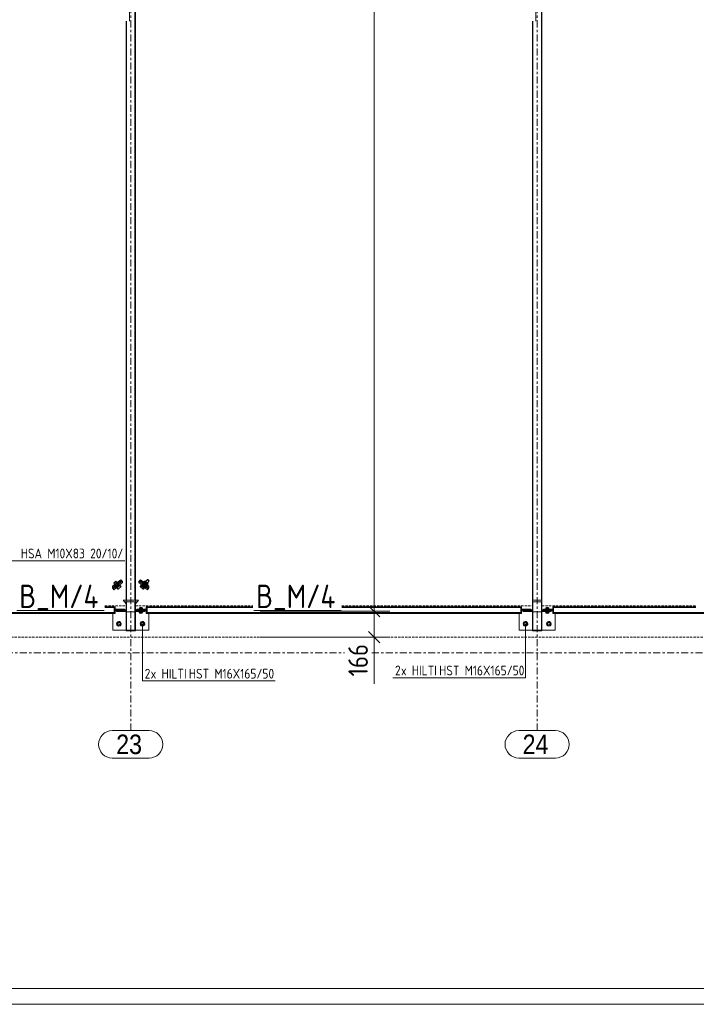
# Model space of a CAD drawing. Header units: millimetres. Extents: x 2063 to 3250, y -90 to 749.
# Tile 3 of 14: x 2500 to 2673, y -90 to 162. Entities that reach past the tile are written whole.
import ezdxf

# ---------------------------------------------------------------- set-up
doc = ezdxf.new("R2010")
doc.units = ezdxf.units.MM
doc.header["$LTSCALE"] = 0.6
for name, pattern in [('VERDECKT2', [1.5, 1, -0.5]), ('XKITLINE00', [0]), ('XKITLINE03', [6, 3, -1, 1, -1])]:
    doc.linetypes.add(name, pattern=pattern)
for name, color, linetype, lineweight in [('Bolt', 7, 'Continuous', 0), ('BoltMark', 3, 'Continuous', 0), ('DrawingSheet', 5, 'Continuous', 0), ('Part', 2, 'Continuous', 0), ('PartMark', 3, 'Continuous', 0), ('S-GRID', 1, 'Continuous', 0), ('Z-DIMENSIONS', 1, 'Continuous', 0)]:
    doc.layers.add(name, color=color, linetype=linetype, lineweight=lineweight)
doc.styles.add('ARIAL', font='ARIAL.TTF')
doc.styles.add('ISOCPEUR', font='ISOCPEUR.TTF')

msp = doc.modelspace()

# ---------------------------------------------------------------- linework, layer by layer
at = {"layer": 'Bolt', "color": 3, "linetype": 'XKITLINE00', "lineweight": 0}
for p, q in [((2523.69, 17.82), (2524.24, 18.29)), ((2523.69, 17.82), (2523.78, 17.95)), ((2523.95, 17.34), (2523.69, 17.82)), ((2523.78, 17.95), (2524.21, 18.29)), ((2523.97, 17.85), (2524.06, 18)), ((2524.12, 17.48), (2523.97, 17.85)), ((2524.06, 18), (2524.38, 17.85)), ((2524.14, 17.34), (2524.6, 17.74)), ((2524.24, 18.29), (2524.21, 18.29)), ((2524.62, 17.92), (2524.24, 18.29)), ((2524.38, 17.85), (2524.47, 17.78)), ((2524.49, 17.76), (2524.85, 17.45)), ((2524.59, 17.95), (2524.71, 17.99)), ((2524.6, 17.74), (2524.73, 17.63)), ((2530.87, 17.14), (2532.26, 18.77)), ((2531.33, 17.75), (2530.94, 17.29)), ((2531.13, 17.87), (2531.21, 17.96)), ((2531.19, 17.91), (2531.13, 17.87)), ((2531.13, 17.87), (2531.2, 17.74)), ((2531.51, 17.76), (2531.15, 17.45)), ((2531.2, 17.74), (2531.37, 17.54)), ((2531.21, 17.96), (2531.27, 18)), ((2531.27, 17.82), (2531.21, 17.96)), ((2531.57, 18.32), (2531.24, 17.93)), ((2531.24, 17.93), (2531.38, 17.92)), ((2531.24, 17.93), (2531.46, 17.62)), ((2531.41, 17.95), (2531.27, 18)), ((2531.44, 17.63), (2531.27, 17.82)), ((2531.4, 17.74), (2531.27, 17.63)), ((2531.32, 17.73), (2531.33, 17.75)), ((2531.33, 17.68), (2531.32, 17.73)), ((2531.33, 17.75), (2531.37, 17.75)), ((2531.37, 17.62), (2531.33, 17.68)), ((2531.37, 17.75), (2531.4, 17.74)), ((2531.76, 18.29), (2531.38, 17.92)), ((2531.86, 17.34), (2531.4, 17.74)), ((2531.46, 17.62), (2531.79, 18.01)), ((2531.5, 16.91), (2532.76, 18.38)), ((2531.62, 17.85), (2531.53, 17.78)), ((2531.79, 18.29), (2531.57, 18.32)), ((2531.79, 18.01), (2531.57, 18.32)), ((2531.94, 18), (2531.62, 17.85)), ((2532.31, 17.82), (2531.76, 18.29)), ((2531.79, 18.29), (2532.22, 17.95)), ((2532.22, 17.67), (2531.79, 18.01)), ((2531.88, 17.48), (2532.03, 17.85)), ((2531.89, 17.29), (2532.22, 17.67)), ((2532.03, 17.85), (2531.94, 18)), ((2532.31, 17.82), (2532.05, 17.34)), ((2532.1, 17.26), (2532.43, 17.65)), ((2532.43, 17.65), (2532.22, 17.95)), ((2532.43, 17.65), (2532.22, 17.67)), ((2532.26, 18.77), (2532.3, 18.79)), ((2532.3, 18.7), (2532.26, 18.77)), ((2532.3, 18.79), (2532.39, 18.75)), ((2532.39, 18.59), (2532.3, 18.7)), ((2532.39, 18.75), (2532.51, 18.67)), ((2532.51, 18.48), (2532.39, 18.59)), ((2532.51, 18.67), (2532.63, 18.56)), ((2532.63, 18.4), (2532.51, 18.48)), ((2532.63, 18.56), (2532.72, 18.45)), ((2532.72, 18.36), (2532.63, 18.4)), ((2532.72, 18.45), (2532.76, 18.38)), ((2532.76, 18.38), (2532.72, 18.36)), ((2523.88, 17.28), (2523.92, 17.37)), ((2523.92, 17.37), (2523.93, 17.38)), ((2524.5, 16.91), (2524.13, 17.45)), ((2524.18, 17.29), (2524.14, 17.34)), ((2524.45, 16.91), (2524.18, 17.29)), ((2524.84, 17.51), (2524.33, 17.07)), ((2524.42, 16.58), (2524.35, 16.66)), ((2524.36, 16.66), (2525.24, 17.42)), ((2524.44, 16.57), (2524.36, 16.66)), ((2524.42, 16.58), (2524.44, 16.57)), ((2525.32, 17.33), (2524.44, 16.57)), ((2524.53, 16.81), (2524.45, 16.91)), ((2524.71, 16.31), (2524.47, 16.59)), ((2524.78, 16.32), (2524.49, 16.62)), ((2524.65, 16.75), (2524.5, 16.91)), ((2524.53, 16.81), (2524.56, 16.84)), ((2524.78, 16.32), (2524.71, 16.31)), ((2524.73, 17.63), (2524.84, 17.51)), ((2525.56, 16.98), (2524.78, 16.32)), ((2525.12, 17.15), (2524.85, 17.45)), ((2525.32, 17.33), (2525.24, 17.42)), ((2525.26, 17.28), (2525.56, 16.98)), ((2530.69, 17.28), (2530.43, 16.99)), ((2530.44, 16.98), (2530.43, 16.99)), ((2530.43, 16.99), (2530.65, 16.68)), ((2530.44, 16.98), (2530.74, 17.28)), ((2531.22, 16.32), (2530.44, 16.98)), ((2530.65, 17.31), (2530.73, 17.4)), ((2530.68, 17.33), (2530.65, 17.31)), ((2530.65, 17.31), (2530.71, 17.17)), ((2530.65, 16.68), (2530.9, 16.97)), ((2530.65, 16.68), (2531.08, 16.34)), ((2530.76, 17.42), (2530.68, 17.33)), ((2531.56, 16.57), (2530.68, 17.33)), ((2530.74, 17.28), (2530.69, 17.28)), ((2530.9, 16.97), (2530.69, 17.28)), ((2530.71, 17.17), (2530.88, 16.98)), ((2530.73, 17.4), (2530.76, 17.42)), ((2530.79, 17.26), (2530.73, 17.4)), ((2531.64, 16.66), (2530.76, 17.42)), ((2530.96, 17.06), (2530.79, 17.26)), ((2530.88, 17.15), (2530.87, 17.14)), ((2530.87, 17.14), (2530.9, 17.07)), ((2531.15, 17.45), (2530.88, 17.15)), ((2530.88, 16.98), (2531.12, 16.77)), ((2530.9, 17.07), (2530.99, 16.96)), ((2531.33, 16.64), (2530.9, 16.97)), ((2530.93, 17.27), (2530.91, 17.25)), ((2530.91, 17.25), (2530.93, 17.21)), ((2530.93, 17.21), (2530.97, 17.15)), ((2531.19, 16.86), (2530.96, 17.06)), ((2530.97, 17.15), (2531.03, 17.08)), ((2530.99, 16.96), (2531.12, 16.85)), ((2531.03, 17.08), (2531.11, 17)), ((2531.08, 16.34), (2531.33, 16.64)), ((2531.08, 16.34), (2531.29, 16.31)), ((2531.11, 17), (2531.19, 16.93)), ((2531.13, 17.51), (2531.12, 17.49)), ((2531.12, 17.49), (2531.13, 17.51)), ((2531.12, 17.49), (2531.13, 17.45)), ((2531.12, 16.85), (2531.24, 16.77)), ((2531.12, 16.77), (2531.35, 16.61)), ((2531.16, 17.51), (2531.13, 17.51)), ((2531.13, 17.51), (2531.16, 17.51)), ((2531.13, 17.45), (2531.17, 17.39)), ((2531.27, 17.63), (2531.16, 17.51)), ((2531.67, 17.07), (2531.16, 17.51)), ((2531.17, 17.39), (2531.23, 17.31)), ((2531.19, 16.93), (2531.28, 16.87)), ((2531.42, 16.7), (2531.19, 16.86)), ((2531.51, 16.62), (2531.22, 16.32)), ((2531.23, 17.31), (2531.31, 17.24)), ((2531.24, 16.77), (2531.33, 16.73)), ((2531.28, 16.87), (2531.36, 16.82)), ((2531.29, 16.31), (2531.53, 16.59)), ((2531.31, 17.24), (2531.39, 17.17)), ((2531.33, 16.73), (2531.35, 16.75)), ((2531.51, 16.62), (2531.33, 16.64)), ((2531.35, 16.75), (2531.5, 16.91)), ((2531.35, 16.61), (2531.52, 16.54)), ((2531.36, 16.82), (2531.42, 16.8)), ((2531.43, 17.55), (2531.37, 17.62)), ((2531.37, 17.54), (2531.6, 17.33)), ((2531.39, 17.17), (2531.48, 17.1)), ((2531.42, 16.8), (2531.46, 16.79)), ((2531.59, 16.63), (2531.42, 16.7)), ((2531.51, 17.48), (2531.43, 17.55)), ((2531.67, 17.42), (2531.44, 17.63)), ((2531.47, 16.81), (2531.44, 16.84)), ((2531.46, 17.62), (2531.89, 17.29)), ((2531.86, 17.27), (2531.46, 16.79)), ((2531.46, 16.79), (2531.47, 16.81)), ((2531.47, 16.81), (2531.55, 16.91)), ((2531.48, 17.1), (2531.56, 17.06)), ((2531.5, 16.91), (2531.87, 17.45)), ((2531.6, 17.4), (2531.51, 17.48)), ((2531.52, 16.54), (2531.58, 16.58)), ((2531.55, 16.91), (2531.67, 17.07)), ((2531.56, 17.06), (2531.62, 17.03)), ((2531.64, 16.66), (2531.56, 16.57)), ((2531.58, 16.58), (2531.65, 16.66)), ((2531.64, 16.66), (2531.59, 16.63)), ((2531.68, 17.34), (2531.6, 17.4)), ((2531.6, 17.33), (2531.83, 17.17)), ((2531.62, 17.03), (2531.66, 17.03)), ((2531.66, 17.03), (2531.62, 17.03)), ((2531.66, 17.03), (2531.67, 17.05)), ((2531.67, 17.05), (2531.66, 17.03)), ((2531.91, 17.26), (2531.67, 17.42)), ((2531.67, 17.05), (2531.67, 17.07)), ((2531.67, 17.07), (2531.67, 17.05)), ((2531.76, 17.3), (2531.68, 17.34)), ((2531.82, 17.27), (2531.76, 17.3)), ((2531.86, 17.34), (2531.82, 17.29)), ((2531.86, 17.27), (2531.82, 17.27)), ((2531.83, 17.17), (2532, 17.11)), ((2531.86, 17.34), (2531.86, 17.33)), ((2531.86, 17.33), (2531.88, 17.29)), ((2531.88, 17.29), (2531.86, 17.27)), ((2531.89, 17.29), (2532.1, 17.26)), ((2532.08, 17.19), (2531.91, 17.26)), ((2532, 17.11), (2532.06, 17.14)), ((2532.1, 17.26), (2532.05, 17.34)), ((2532.06, 17.14), (2532.05, 17.18)), ((2532.06, 17.14), (2532.14, 17.23)), ((2532.07, 17.38), (2532.08, 17.37)), ((2532.08, 17.37), (2532.14, 17.23)), ((2532.14, 17.23), (2532.08, 17.19)), ((2530.12, 11.03), (2530.17, 11.08)), ((2530.18, 10.96), (2530.12, 11.03)), ((2530.12, 10.93), (2530.12, 11.03)), ((2530.16, 10.98), (2530.12, 10.93)), ((2530.12, 10.93), (2530.18, 10.86)), ((2530.12, 10.55), (2530.13, 10.56)), ((2530.13, 10.56), (2530.12, 10.46)), ((2530.18, 10.48), (2530.12, 10.55)), ((2530.12, 10.45), (2530.12, 10.55)), ((2530.12, 10.46), (2530.12, 10.45)), ((2530.12, 10.46), (2531.08, 10.46)), ((2530.12, 10.45), (2530.18, 10.38)), ((2531.07, 10.56), (2530.13, 10.56)), ((2530.17, 11.08), (2530.16, 10.98)), ((2530.16, 10.98), (2531.04, 10.98)), ((2530.17, 11.08), (2530.18, 11.1)), ((2531.03, 11.08), (2530.17, 11.08)), ((2530.18, 11.1), (2530.22, 11.11)), ((2530.36, 10.9), (2530.18, 10.96)), ((2530.18, 10.86), (2530.36, 10.81)), ((2530.36, 10.43), (2530.18, 10.48)), ((2530.18, 10.38), (2530.36, 10.33)), ((2530.6, 11.54), (2530.22, 11.47)), ((2530.39, 11.5), (2530.22, 11.16)), ((2530.22, 11.47), (2530.22, 10.96)), ((2530.6, 11.28), (2530.22, 11.34)), ((2530.22, 10.96), (2530.6, 10.9)), ((2530.24, 10.46), (2530.24, 10.11)), ((2530.6, 10.33), (2530.24, 10.39)), ((2530.96, 10.14), (2530.24, 10.14)), ((2530.24, 10.11), (2530.6, 10.04)), ((2530.32, 10.93), (2530.33, 10.96)), ((2530.33, 10.91), (2530.32, 10.93)), ((2530.32, 10.74), (2530.32, 10.93)), ((2530.32, 10.74), (2530.33, 10.76)), ((2530.33, 10.76), (2530.32, 10.74)), ((2530.33, 10.71), (2530.32, 10.74)), ((2530.32, 10.74), (2530.33, 10.71)), ((2530.32, 10.55), (2530.32, 10.74)), ((2530.33, 10.56), (2530.32, 10.55)), ((2530.32, 10.55), (2530.33, 10.52)), ((2530.33, 10.96), (2530.37, 10.98)), ((2530.37, 10.88), (2530.33, 10.91)), ((2530.33, 10.76), (2530.34, 10.77)), ((2530.34, 10.77), (2530.33, 10.7)), ((2530.34, 10.77), (2530.33, 10.76)), ((2530.37, 10.69), (2530.33, 10.71)), ((2530.33, 10.7), (2530.33, 10.56)), ((2530.33, 10.52), (2530.37, 10.5)), ((2530.37, 10.98), (2530.34, 10.77)), ((2530.86, 10.77), (2530.34, 10.77)), ((2530.36, 11.52), (2530.39, 11.56)), ((2530.39, 11.49), (2530.36, 11.52)), ((2530.36, 10.45), (2530.36, 11.52)), ((2530.6, 10.89), (2530.36, 10.9)), ((2530.39, 10.82), (2530.36, 10.46)), ((2530.36, 10.81), (2530.6, 10.79)), ((2530.36, 10.46), (2530.36, 10.45)), ((2530.36, 10.45), (2530.39, 10.42)), ((2530.6, 10.41), (2530.36, 10.43)), ((2530.36, 10.33), (2530.6, 10.31)), ((2530.37, 10.98), (2530.38, 10.98)), ((2530.83, 10.98), (2530.37, 10.98)), ((2530.44, 10.86), (2530.37, 10.88)), ((2530.44, 10.67), (2530.37, 10.69)), ((2530.37, 10.5), (2530.44, 10.48)), ((2530.39, 11.56), (2530.48, 11.58)), ((2530.81, 11.5), (2530.39, 11.5)), ((2530.48, 11.46), (2530.39, 11.49)), ((2530.48, 11.12), (2530.39, 10.82)), ((2530.39, 10.42), (2530.48, 10.39)), ((2530.51, 10.85), (2530.44, 10.86)), ((2530.51, 10.66), (2530.44, 10.67)), ((2530.44, 10.48), (2530.51, 10.47)), ((2530.48, 11.58), (2530.6, 11.59)), ((2530.6, 11.45), (2530.48, 11.46)), ((2530.6, 11.23), (2530.48, 11.12)), ((2530.48, 10.39), (2530.6, 10.38)), ((2530.6, 10.85), (2530.51, 10.85)), ((2530.6, 10.66), (2530.51, 10.66)), ((2530.51, 10.47), (2530.6, 10.47)), ((2530.6, 11.59), (2530.72, 11.58)), ((2530.98, 11.47), (2530.6, 11.54)), ((2530.72, 11.46), (2530.6, 11.45)), ((2530.98, 11.34), (2530.6, 11.28)), ((2530.6, 10.9), (2530.6, 11.28)), ((2530.72, 11.12), (2530.6, 11.23)), ((2530.6, 10.9), (2530.98, 10.96)), ((2530.84, 10.9), (2530.6, 10.89)), ((2530.69, 10.85), (2530.6, 10.85)), ((2530.6, 10.79), (2530.84, 10.81)), ((2530.69, 10.66), (2530.6, 10.66)), ((2530.6, 10.47), (2530.69, 10.47)), ((2530.84, 10.43), (2530.6, 10.41)), ((2530.6, 10.38), (2530.72, 10.39)), ((2530.96, 10.39), (2530.6, 10.33)), ((2530.6, 10.31), (2530.84, 10.33)), ((2530.6, 10.04), (2530.6, 10.33)), ((2530.6, 10.04), (2530.96, 10.11)), ((2530.76, 10.86), (2530.69, 10.85)), ((2530.76, 10.67), (2530.69, 10.66)), ((2530.69, 10.47), (2530.76, 10.48)), ((2530.72, 11.58), (2530.81, 11.56)), ((2530.81, 11.49), (2530.72, 11.46)), ((2530.81, 10.82), (2530.72, 11.12)), ((2530.72, 10.39), (2530.81, 10.42)), ((2530.83, 10.88), (2530.76, 10.86)), ((2530.83, 10.69), (2530.76, 10.67)), ((2530.76, 10.48), (2530.83, 10.5)), ((2530.81, 11.56), (2530.84, 11.52)), ((2530.84, 11.52), (2530.81, 11.49)), ((2530.98, 11.16), (2530.81, 11.5)), ((2530.84, 10.46), (2530.81, 10.82)), ((2530.81, 10.42), (2530.84, 10.45)), ((2530.82, 10.98), (2530.83, 10.98)), ((2530.83, 10.98), (2530.87, 10.96)), ((2530.86, 10.77), (2530.83, 10.98)), ((2530.87, 10.91), (2530.83, 10.88)), ((2530.87, 10.71), (2530.83, 10.69)), ((2530.83, 10.5), (2530.87, 10.52)), ((2530.84, 10.45), (2530.84, 11.52)), ((2531.02, 10.96), (2530.84, 10.9)), ((2530.84, 10.81), (2531.02, 10.86)), ((2531.02, 10.48), (2530.84, 10.43)), ((2530.84, 10.45), (2530.84, 10.46)), ((2530.84, 10.33), (2531.02, 10.38)), ((2530.86, 10.77), (2530.87, 10.76)), ((2530.87, 10.76), (2530.86, 10.77)), ((2530.87, 10.96), (2530.88, 10.93)), ((2530.88, 10.93), (2530.87, 10.91)), ((2530.87, 10.76), (2530.88, 10.74)), ((2530.88, 10.74), (2530.87, 10.76)), ((2530.88, 10.74), (2530.87, 10.71)), ((2530.87, 10.71), (2530.88, 10.74)), ((2530.87, 10.56), (2530.87, 10.7)), ((2530.88, 10.55), (2530.87, 10.56)), ((2530.87, 10.52), (2530.88, 10.55)), ((2530.88, 10.74), (2530.88, 10.93)), ((2530.88, 10.55), (2530.88, 10.74)), ((2530.96, 10.46), (2530.96, 10.11)), ((2530.98, 11.47), (2530.98, 10.96)), ((2530.98, 11.11), (2531.02, 11.1)), ((2531.02, 11.1), (2531.03, 11.08)), ((2531.08, 11.03), (2531.02, 10.96)), ((2531.02, 10.86), (2531.08, 10.93)), ((2531.08, 10.55), (2531.02, 10.48)), ((2531.02, 10.38), (2531.08, 10.45)), ((2531.03, 11.08), (2531.08, 11.03)), ((2531.04, 10.98), (2531.03, 11.08)), ((2531.08, 10.93), (2531.04, 10.98)), ((2531.07, 10.56), (2531.08, 10.55)), ((2531.08, 10.46), (2531.07, 10.56)), ((2531.08, 10.93), (2531.08, 11.03)), ((2531.08, 10.45), (2531.08, 10.55)), ((2531.08, 10.45), (2531.08, 10.46)), ((2634.12, 11.03), (2634.17, 11.08)), ((2634.18, 10.96), (2634.12, 11.03)), ((2634.12, 10.93), (2634.12, 11.03)), ((2634.16, 10.98), (2634.12, 10.93)), ((2634.12, 10.93), (2634.18, 10.86)), ((2634.12, 10.55), (2634.13, 10.56)), ((2634.13, 10.56), (2634.12, 10.46)), ((2634.18, 10.48), (2634.12, 10.55)), ((2634.12, 10.45), (2634.12, 10.55)), ((2634.12, 10.46), (2634.12, 10.45)), ((2634.12, 10.46), (2635.08, 10.46)), ((2634.12, 10.45), (2634.18, 10.38)), ((2635.07, 10.56), (2634.13, 10.56)), ((2634.17, 11.08), (2634.16, 10.98)), ((2634.16, 10.98), (2635.04, 10.98)), ((2634.17, 11.08), (2634.18, 11.1)), ((2635.03, 11.08), (2634.17, 11.08)), ((2634.18, 11.1), (2634.22, 11.11)), ((2634.36, 10.9), (2634.18, 10.96)), ((2634.18, 10.86), (2634.36, 10.81)), ((2634.36, 10.43), (2634.18, 10.48)), ((2634.18, 10.38), (2634.36, 10.33)), ((2634.6, 11.54), (2634.22, 11.47)), ((2634.39, 11.5), (2634.22, 11.16)), ((2634.22, 11.47), (2634.22, 10.96)), ((2634.6, 11.28), (2634.22, 11.34)), ((2634.22, 10.96), (2634.6, 10.9)), ((2634.24, 10.46), (2634.24, 10.11)), ((2634.6, 10.33), (2634.24, 10.39)), ((2634.96, 10.14), (2634.24, 10.14)), ((2634.24, 10.11), (2634.6, 10.04)), ((2634.32, 10.93), (2634.33, 10.96)), ((2634.33, 10.91), (2634.32, 10.93)), ((2634.32, 10.74), (2634.32, 10.93)), ((2634.32, 10.74), (2634.33, 10.76)), ((2634.33, 10.76), (2634.32, 10.74)), ((2634.33, 10.71), (2634.32, 10.74)), ((2634.32, 10.74), (2634.33, 10.71)), ((2634.32, 10.55), (2634.32, 10.74)), ((2634.33, 10.56), (2634.32, 10.55)), ((2634.32, 10.55), (2634.33, 10.52)), ((2634.33, 10.96), (2634.37, 10.98)), ((2634.37, 10.88), (2634.33, 10.91)), ((2634.33, 10.76), (2634.34, 10.77)), ((2634.34, 10.77), (2634.33, 10.7)), ((2634.34, 10.77), (2634.33, 10.76)), ((2634.37, 10.69), (2634.33, 10.71)), ((2634.33, 10.7), (2634.33, 10.56)), ((2634.33, 10.52), (2634.37, 10.5)), ((2634.37, 10.98), (2634.34, 10.77)), ((2634.86, 10.77), (2634.34, 10.77)), ((2634.36, 11.52), (2634.39, 11.56)), ((2634.39, 11.49), (2634.36, 11.52)), ((2634.36, 10.45), (2634.36, 11.52)), ((2634.6, 10.89), (2634.36, 10.9)), ((2634.39, 10.82), (2634.36, 10.46)), ((2634.36, 10.81), (2634.6, 10.79)), ((2634.36, 10.46), (2634.36, 10.45)), ((2634.36, 10.45), (2634.39, 10.42)), ((2634.6, 10.41), (2634.36, 10.43)), ((2634.36, 10.33), (2634.6, 10.31)), ((2634.37, 10.98), (2634.38, 10.98)), ((2634.83, 10.98), (2634.37, 10.98)), ((2634.44, 10.86), (2634.37, 10.88)), ((2634.44, 10.67), (2634.37, 10.69)), ((2634.37, 10.5), (2634.44, 10.48)), ((2634.39, 11.56), (2634.48, 11.58)), ((2634.81, 11.5), (2634.39, 11.5)), ((2634.48, 11.46), (2634.39, 11.49)), ((2634.48, 11.12), (2634.39, 10.82)), ((2634.39, 10.42), (2634.48, 10.39)), ((2634.51, 10.85), (2634.44, 10.86)), ((2634.51, 10.66), (2634.44, 10.67)), ((2634.44, 10.48), (2634.51, 10.47)), ((2634.48, 11.58), (2634.6, 11.59)), ((2634.6, 11.45), (2634.48, 11.46)), ((2634.6, 11.23), (2634.48, 11.12)), ((2634.48, 10.39), (2634.6, 10.38)), ((2634.6, 10.85), (2634.51, 10.85)), ((2634.6, 10.66), (2634.51, 10.66)), ((2634.51, 10.47), (2634.6, 10.47)), ((2634.6, 11.59), (2634.72, 11.58)), ((2634.98, 11.47), (2634.6, 11.54)), ((2634.72, 11.46), (2634.6, 11.45)), ((2634.98, 11.34), (2634.6, 11.28)), ((2634.6, 10.9), (2634.6, 11.28)), ((2634.72, 11.12), (2634.6, 11.23)), ((2634.6, 10.9), (2634.98, 10.96)), ((2634.84, 10.9), (2634.6, 10.89)), ((2634.69, 10.85), (2634.6, 10.85)), ((2634.6, 10.79), (2634.84, 10.81)), ((2634.69, 10.66), (2634.6, 10.66)), ((2634.6, 10.47), (2634.69, 10.47)), ((2634.84, 10.43), (2634.6, 10.41)), ((2634.6, 10.38), (2634.72, 10.39)), ((2634.96, 10.39), (2634.6, 10.33)), ((2634.6, 10.31), (2634.84, 10.33)), ((2634.6, 10.04), (2634.6, 10.33)), ((2634.6, 10.04), (2634.96, 10.11)), ((2634.76, 10.86), (2634.69, 10.85)), ((2634.76, 10.67), (2634.69, 10.66)), ((2634.69, 10.47), (2634.76, 10.48)), ((2634.72, 11.58), (2634.81, 11.56)), ((2634.81, 11.49), (2634.72, 11.46)), ((2634.81, 10.82), (2634.72, 11.12)), ((2634.72, 10.39), (2634.81, 10.42)), ((2634.83, 10.88), (2634.76, 10.86)), ((2634.83, 10.69), (2634.76, 10.67)), ((2634.76, 10.48), (2634.83, 10.5)), ((2634.81, 11.56), (2634.84, 11.52)), ((2634.84, 11.52), (2634.81, 11.49)), ((2634.98, 11.16), (2634.81, 11.5)), ((2634.84, 10.46), (2634.81, 10.82)), ((2634.81, 10.42), (2634.84, 10.45)), ((2634.82, 10.98), (2634.83, 10.98)), ((2634.83, 10.98), (2634.87, 10.96)), ((2634.86, 10.77), (2634.83, 10.98)), ((2634.87, 10.91), (2634.83, 10.88)), ((2634.87, 10.71), (2634.83, 10.69)), ((2634.83, 10.5), (2634.87, 10.52)), ((2634.84, 10.45), (2634.84, 11.52)), ((2635.02, 10.96), (2634.84, 10.9)), ((2634.84, 10.81), (2635.02, 10.86)), ((2635.02, 10.48), (2634.84, 10.43)), ((2634.84, 10.45), (2634.84, 10.46)), ((2634.84, 10.33), (2635.02, 10.38)), ((2634.86, 10.77), (2634.87, 10.76)), ((2634.87, 10.76), (2634.86, 10.77)), ((2634.87, 10.96), (2634.88, 10.93)), ((2634.88, 10.93), (2634.87, 10.91)), ((2634.87, 10.76), (2634.88, 10.74)), ((2634.88, 10.74), (2634.87, 10.76)), ((2634.88, 10.74), (2634.87, 10.71)), ((2634.87, 10.71), (2634.88, 10.74)), ((2634.87, 10.56), (2634.87, 10.7)), ((2634.88, 10.55), (2634.87, 10.56)), ((2634.87, 10.52), (2634.88, 10.55)), ((2634.88, 10.74), (2634.88, 10.93)), ((2634.88, 10.55), (2634.88, 10.74)), ((2634.96, 10.46), (2634.96, 10.11)), ((2634.98, 11.47), (2634.98, 10.96)), ((2634.98, 11.11), (2635.02, 11.1)), ((2635.02, 11.1), (2635.03, 11.08)), ((2635.08, 11.03), (2635.02, 10.96)), ((2635.02, 10.86), (2635.08, 10.93)), ((2635.08, 10.55), (2635.02, 10.48)), ((2635.02, 10.38), (2635.08, 10.45)), ((2635.03, 11.08), (2635.08, 11.03)), ((2635.04, 10.98), (2635.03, 11.08)), ((2635.08, 10.93), (2635.04, 10.98)), ((2635.07, 10.56), (2635.08, 10.55)), ((2635.08, 10.46), (2635.07, 10.56)), ((2635.08, 10.93), (2635.08, 11.03)), ((2635.08, 10.45), (2635.08, 10.55)), ((2635.08, 10.45), (2635.08, 10.46)), ((2524.52, 7.67), (2525, 7.94)), ((2524.52, 7.11), (2524.52, 7.67)), ((2525, 7.94), (2525.48, 7.67)), ((2525.48, 7.67), (2525.48, 7.11)), ((2530.52, 7.67), (2531, 7.94)), ((2530.52, 7.11), (2530.52, 7.67)), ((2531, 7.94), (2531.48, 7.67)), ((2531.48, 7.67), (2531.48, 7.11)), ((2628.52, 7.67), (2629, 7.94)), ((2628.52, 7.11), (2628.52, 7.67)), ((2629, 7.94), (2629.48, 7.67)), ((2629.48, 7.67), (2629.48, 7.11)), ((2634.52, 7.67), (2635, 7.94)), ((2634.52, 7.11), (2634.52, 7.67)), ((2635, 7.94), (2635.48, 7.67)), ((2635.48, 7.67), (2635.48, 7.11)), ((2525, 6.83), (2524.52, 7.11)), ((2525.48, 7.11), (2525, 6.83)), ((2531, 6.83), (2530.52, 7.11)), ((2531.48, 7.11), (2531, 6.83)), ((2629, 6.83), (2628.52, 7.11)), ((2629.48, 7.11), (2629, 6.83)), ((2635, 6.83), (2634.52, 7.11)), ((2635.48, 7.11), (2635, 6.83))]:
    msp.add_line(p, q, dxfattribs=at)
for centre, radius, start, end in [((2525, 7.39), 0.6, 120, 300), ((2525, 7.39), 0.32, 30, 210), ((2525, 7.39), 0.6, 300, 120), ((2531, 7.39), 0.6, 120, 300), ((2531, 7.39), 0.32, 30, 210), ((2531, 7.39), 0.6, 300, 120), ((2629, 7.39), 0.6, 120, 300), ((2629, 7.39), 0.32, 30, 210), ((2629, 7.39), 0.6, 300, 120), ((2635, 7.39), 0.6, 120, 300), ((2635, 7.39), 0.32, 30, 210), ((2635, 7.39), 0.6, 300, 120), ((2525, 7.39), 0.32, 210, 30), ((2531, 7.39), 0.32, 210, 30), ((2629, 7.39), 0.32, 210, 30), ((2635, 7.39), 0.32, 210, 30)]:
    msp.add_arc(centre, radius, start, end, dxfattribs=at)
at = {"layer": 'BoltMark', "color": 4, "linetype": 'XKITLINE00', "lineweight": 0}
for p, q in [((2488, 23.57), (2526.47, 23.57)), ((2531, 7.39), (2531, -7.2)), ((2629, 7.39), (2629, -6.38)), ((2531, -7.2), (2564.96, -7.2)), ((2595.04, -6.38), (2629, -6.38))]:
    msp.add_line(p, q, dxfattribs=at)
at = {"layer": 'DrawingSheet', "color": 3, "linetype": 'XKITLINE00', "lineweight": 0}
msp.add_line((2067.33, -85.96), (3246.33, -85.96), dxfattribs=at)
at = {"layer": 'DrawingSheet', "color": 2, "linetype": 'XKITLINE00', "lineweight": 0}
msp.add_line((2063.33, -89.96), (3250.33, -89.96), dxfattribs=at)
at = {"layer": 'Part', "color": 2, "linetype": 'XKITLINE00', "lineweight": 0}
for p, q in [((2529.08, 337.8), (2529.08, 13.49)), ((2529.2, 13.49), (2529.2, 337.8)), ((2633.08, 337.8), (2633.08, 13.49)), ((2633.2, 13.49), (2633.2, 337.8)), ((2526.8, 13.49), (2526.8, 161.62)), ((2526.92, 161.62), (2526.92, 13.49)), ((2630.8, 13.49), (2630.8, 161.62)), ((2630.92, 161.62), (2630.92, 13.49)), ((2523.32, 17.01), (2525.49, 18.71)), ((2525.49, 18.49), (2523.32, 16.64)), ((2523.52, 16.38), (2525.69, 18.23)), ((2523.52, 16.38), (2525.69, 18.23)), ((2523.72, 16.12), (2525.89, 17.97)), ((2525.49, 18.71), (2525.69, 18.47)), ((2525.49, 18.49), (2525.49, 18.71)), ((2525.69, 18.23), (2525.49, 18.49)), ((2525.89, 18.23), (2525.69, 18.47)), ((2525.69, 18.23), (2525.69, 18.47)), ((2525.69, 18.23), (2525.69, 18.47)), ((2525.69, 18.23), (2525.89, 17.97)), ((2525.89, 17.97), (2525.89, 18.23)), ((2530.11, 18.23), (2530.31, 18.47)), ((2530.31, 18.23), (2530.11, 17.97)), ((2530.11, 17.97), (2530.11, 18.23)), ((2530.11, 17.97), (2532.28, 16.12)), ((2530.51, 18.71), (2530.31, 18.47)), ((2530.51, 18.49), (2530.31, 18.23)), ((2530.31, 18.23), (2530.31, 18.47)), ((2530.31, 18.23), (2530.31, 18.47)), ((2532.48, 16.38), (2530.31, 18.23)), ((2530.31, 18.23), (2532.48, 16.38)), ((2530.51, 18.49), (2530.51, 18.71)), ((2532.68, 17.01), (2530.51, 18.71)), ((2532.68, 16.64), (2530.51, 18.49)), ((2523.32, 16.64), (2523.32, 17.01)), ((2523.52, 16.38), (2523.32, 16.64)), ((2523.72, 16.12), (2523.52, 16.38)), ((2532.28, 16.12), (2532.48, 16.38)), ((2532.48, 16.38), (2532.68, 16.64)), ((2532.68, 16.64), (2532.68, 17.01)), ((2526.8, 12.52), (2526.04, 13.49)), ((2526.04, 13.49), (2526.8, 13.49)), ((2526.8, 12.72), (2526.52, 13.08)), ((2526.52, 13.08), (2526.8, 12.75)), ((2526.52, 13.08), (2526.8, 13.08)), ((2526.8, 5.8), (2526.8, 13.49)), ((2526.8, 13.49), (2529.2, 13.49)), ((2526.92, 13.49), (2526.8, 13.49)), ((2526.8, 13.08), (2526.8, 13.49)), ((2526.8, 12.72), (2526.8, 12.52)), ((2529.08, 13.08), (2526.92, 13.08)), ((2526.92, 13.08), (2526.92, 5.8)), ((2529.08, 13.49), (2529.2, 13.49)), ((2529.08, 5.8), (2529.08, 13.08)), ((2529.2, 5.8), (2529.2, 13.49)), ((2529.2, 13.08), (2529.2, 13.49)), ((2529.2, 13.49), (2529.96, 13.49)), ((2529.96, 13.49), (2529.2, 12.52)), ((2529.2, 12.72), (2529.48, 13.08)), ((2529.48, 13.08), (2529.2, 13.08)), ((2529.2, 12.75), (2529.48, 13.08)), ((2529.2, 12.52), (2529.2, 12.72)), ((2630.8, 5.8), (2630.8, 13.49)), ((2630.8, 13.49), (2633.2, 13.49)), ((2630.92, 13.49), (2630.8, 13.49)), ((2633.08, 13.08), (2630.92, 13.08)), ((2630.92, 13.08), (2630.92, 5.8)), ((2633.08, 13.49), (2633.2, 13.49)), ((2633.08, 5.8), (2633.08, 13.08)), ((2633.2, 5.8), (2633.2, 13.49)), ((2464, 10.3), (2523.8, 10.3)), ((2523.8, 10.16), (2464, 10.16)), ((2521.41, 11.75), (2523.8, 11.75)), ((2521.41, 11.71), (2523.8, 11.71)), ((2523.8, 11.59), (2521.41, 11.59)), ((2523.8, 11.75), (2523.8, 11.59)), ((2524, 11.75), (2523.8, 11.75)), ((2523.8, 11.75), (2523.8, 10.04)), ((2523.8, 11.71), (2524, 11.71)), ((2523.8, 10.04), (2523.8, 10.16)), ((2524, 10.04), (2524, 11.75)), ((2524, 11.16), (2526.4, 11.16)), ((2524, 10.77), (2524, 10.98)), ((2524, 10.98), (2526.4, 10.98)), ((2524, 10.77), (2526.4, 10.77)), ((2524.4, 10.56), (2524.4, 10.77)), ((2524.4, 10.77), (2526.8, 10.77)), ((2524.4, 10.56), (2526.8, 10.56)), ((2526.4, 11.16), (2526.4, 10.77)), ((2526.4, 11), (2526.8, 11)), ((2526.8, 10.56), (2526.8, 10.77)), ((2526.92, 10.46), (2529.08, 10.46)), ((2529.2, 11), (2529.6, 11)), ((2529.2, 10.56), (2529.2, 10.77)), ((2529.2, 10.77), (2531.6, 10.77)), ((2529.2, 10.56), (2531.6, 10.56)), ((2529.6, 11.16), (2529.6, 10.77)), ((2529.6, 11.16), (2532, 11.16)), ((2529.6, 10.98), (2532, 10.98)), ((2529.6, 10.77), (2532, 10.77)), ((2531.6, 10.56), (2531.6, 10.77)), ((2532.2, 11.75), (2532, 11.75)), ((2532, 11.75), (2532, 10.04)), ((2532, 11.71), (2532.2, 11.71)), ((2532, 10.77), (2532, 10.98)), ((2532.2, 11.75), (2559.29, 11.75)), ((2532.2, 11.59), (2532.2, 11.75)), ((2532.2, 10.04), (2532.2, 11.75)), ((2532.2, 11.71), (2559.29, 11.71)), ((2559.29, 11.59), (2532.2, 11.59)), ((2532.2, 10.3), (2627.8, 10.3)), ((2532.2, 10.04), (2532.2, 10.16)), ((2627.8, 10.16), (2532.2, 10.16)), ((2582.04, 11.75), (2627.8, 11.75)), ((2582.04, 11.71), (2627.8, 11.71)), ((2627.8, 11.59), (2582.04, 11.59)), ((2627.8, 11.75), (2627.8, 11.59)), ((2628, 11.75), (2627.8, 11.75)), ((2627.8, 11.75), (2627.8, 10.04)), ((2627.8, 11.71), (2628, 11.71)), ((2627.8, 10.04), (2627.8, 10.16)), ((2628, 10.04), (2628, 11.75)), ((2628, 11.16), (2630.4, 11.16)), ((2628, 10.77), (2628, 10.98)), ((2628, 10.98), (2630.4, 10.98)), ((2628, 10.77), (2630.4, 10.77)), ((2628.4, 10.56), (2628.4, 10.77)), ((2628.4, 10.77), (2630.8, 10.77)), ((2628.4, 10.56), (2630.8, 10.56)), ((2630.4, 11.16), (2630.4, 10.77)), ((2630.4, 11), (2630.8, 11)), ((2630.8, 10.56), (2630.8, 10.77)), ((2630.92, 10.46), (2633.08, 10.46)), ((2633.2, 11), (2633.6, 11)), ((2633.2, 10.56), (2633.2, 10.77)), ((2633.2, 10.77), (2635.6, 10.77)), ((2633.2, 10.56), (2635.6, 10.56)), ((2633.6, 11.16), (2633.6, 10.77)), ((2633.6, 11.16), (2636, 11.16)), ((2633.6, 10.98), (2636, 10.98)), ((2633.6, 10.77), (2636, 10.77)), ((2635.6, 10.56), (2635.6, 10.77)), ((2636.2, 11.75), (2636, 11.75)), ((2636, 11.75), (2636, 10.04)), ((2636, 11.71), (2636.2, 11.71)), ((2636, 10.77), (2636, 10.98)), ((2636.2, 10.04), (2636.2, 11.75)), ((2636.2, 11.75), (2672.63, 11.75)), ((2636.2, 11.59), (2636.2, 11.75)), ((2636.2, 11.71), (2672.63, 11.71)), ((2672.63, 11.59), (2636.2, 11.59)), ((2636.2, 10.3), (2731.8, 10.3)), ((2636.2, 10.04), (2636.2, 10.16)), ((2731.8, 10.16), (2636.2, 10.16)), ((2464, 10.04), (2523.8, 10.04)), ((2523.4, 5.8), (2523.4, 10.04)), ((2523.8, 10.04), (2524, 10.04)), ((2532, 10.04), (2532.2, 10.04)), ((2532.2, 10.04), (2627.8, 10.04)), ((2532.6, 5.8), (2532.6, 10.04)), ((2627.4, 5.8), (2627.4, 10.04)), ((2627.8, 10.04), (2628, 10.04)), ((2636, 10.04), (2636.2, 10.04)), ((2636.2, 10.04), (2731.8, 10.04)), ((2636.6, 5.8), (2636.6, 10.04)), ((2523.4, 5.8), (2526.8, 5.8)), ((2526.92, 5.8), (2526.8, 5.8)), ((2526.8, 5.6), (2526.8, 5.8)), ((2526.8, 5.8), (2529.2, 5.8)), ((2526.8, 5.6), (2529.2, 5.6)), ((2529.08, 5.8), (2529.2, 5.8)), ((2529.2, 5.8), (2532.6, 5.8)), ((2529.2, 5.6), (2529.2, 5.8)), ((2627.4, 5.8), (2630.8, 5.8)), ((2630.92, 5.8), (2630.8, 5.8)), ((2630.8, 5.6), (2630.8, 5.8)), ((2630.8, 5.8), (2633.2, 5.8)), ((2630.8, 5.6), (2633.2, 5.6)), ((2633.08, 5.8), (2633.2, 5.8)), ((2633.2, 5.8), (2636.6, 5.8)), ((2633.2, 5.6), (2633.2, 5.8))]:
    msp.add_line(p, q, dxfattribs=at)
at = {"layer": 'Part', "color": 4, "linetype": 'VERDECKT2', "lineweight": 0}
for p, q in [((2521.41, 12), (2526.8, 12)), ((2529.2, 12), (2559.29, 12)), ((2582.04, 12), (2630.8, 12)), ((2633.2, 12), (2672.63, 12)), ((2840, 4), (2464, 4))]:
    msp.add_line(p, q, dxfattribs=at)
at = {"layer": 'PartMark', "color": 1, "linetype": 'XKITLINE00', "lineweight": 0}
for p, q in [((2527.7, 161.62), (2527.7, 187.05)), ((2631.7, 161.62), (2631.7, 187.05)), ((2498.87, 10.85), (2521.21, 10.85)), ((2559.49, 10.85), (2581.84, 10.85))]:
    msp.add_line(p, q, dxfattribs=at)
at = {"layer": 'S-GRID', "color": 1, "linetype": 'XKITLINE03', "lineweight": 0}
for p, q in [((2528, -19.93), (2528, 694.4)), ((2632, -19.93), (2632, 694.4)), ((2398.84, 0), (2582.69, 0)), ((2589.69, 0), (2860.2, 0))]:
    msp.add_line(p, q, dxfattribs=at)
at = {"layer": 'S-GRID', "color": 1, "linetype": 'XKITLINE00', "lineweight": 0}
for p, q in [((2523.29, -19.93), (2532.71, -19.93)), ((2627.29, -19.93), (2636.71, -19.93)), ((2523.29, -26.93), (2532.71, -26.93)), ((2627.29, -26.93), (2636.71, -26.93))]:
    msp.add_line(p, q, dxfattribs=at)
for centre, start, end in [((2523.29, -23.43), 90, 270), ((2532.71, -23.43), 270, 90), ((2627.29, -23.43), 90, 270), ((2636.71, -23.43), 270, 90)]:
    msp.add_arc(centre, 3.5, start, end, dxfattribs=at)
at = {"layer": 'Z-DIMENSIONS', "color": 7, "linetype": 'XKITLINE00', "lineweight": 0}
for p, q in [((2590.29, 10.63), (2590.29, 336)), ((2561.12, 10.63), (2594.29, 10.63)), ((2561.12, 10.63), (2594.29, 10.63)), ((2588.88, 12.04), (2591.71, 9.22)), ((2588.88, 12.04), (2591.71, 9.22)), ((2590.29, 4), (2590.29, 10.63)), ((2588.88, 5.41), (2591.71, 2.59)), ((2561.12, 4), (2594.29, 4)), ((2590.29, 4), (2590.29, -7.91)), ((2590.29, 4), (2590.29, -7.91))]:
    msp.add_line(p, q, dxfattribs=at)
at = {"layer": 'Z-DIMENSIONS', "color": 3}
for p in [(2590.29, 10.63), (2590.29, 10.63), (2590.29, 4)]:
    msp.add_point(p, dxfattribs=at)

# ---------------------------------------------------------------- texts
at = {"layer": 'BoltMark', "color": 4, "style": 'ISOCPEUR', "width": 0.85}
for s, p in [('HSA M10X83 20/10/', (2499.88, 24.17)), ('2', (2531.6, -6.6)), ('x HILTI', (2533.1, -6.6)), ('HST M16X165/50', (2542.88, -6.6)), ('2', (2595.64, -5.78)), ('x HILTI', (2597.14, -5.78)), ('HST M16X165/50', (2606.92, -5.78))]:
    msp.add_text(s, height=2.5, dxfattribs=at).set_placement(p)
at = {"layer": 'PartMark', "color": 1, "style": 'ISOCPEUR', "width": 0.85}
for p in [(2499.47, 11.45), (2560.09, 11.45)]:
    msp.add_text('B_M/4', height=6, dxfattribs=at).set_placement(p)
at = {"layer": 'S-GRID', "color": 7, "style": 'ARIAL', "width": 0.85}
for s, p in [('23', (2524.29, -25.93)), ('24', (2628.29, -25.93))]:
    msp.add_text(s, height=5, dxfattribs=at).set_placement(p)
at = {"layer": 'Z-DIMENSIONS', "color": 3, "style": 'ISOCPEUR', "width": 0.85}
msp.add_text('166', height=5, rotation=90.0002, dxfattribs=at).set_placement((2588.69, -6.04))

doc.saveas('drawing.dxf')
